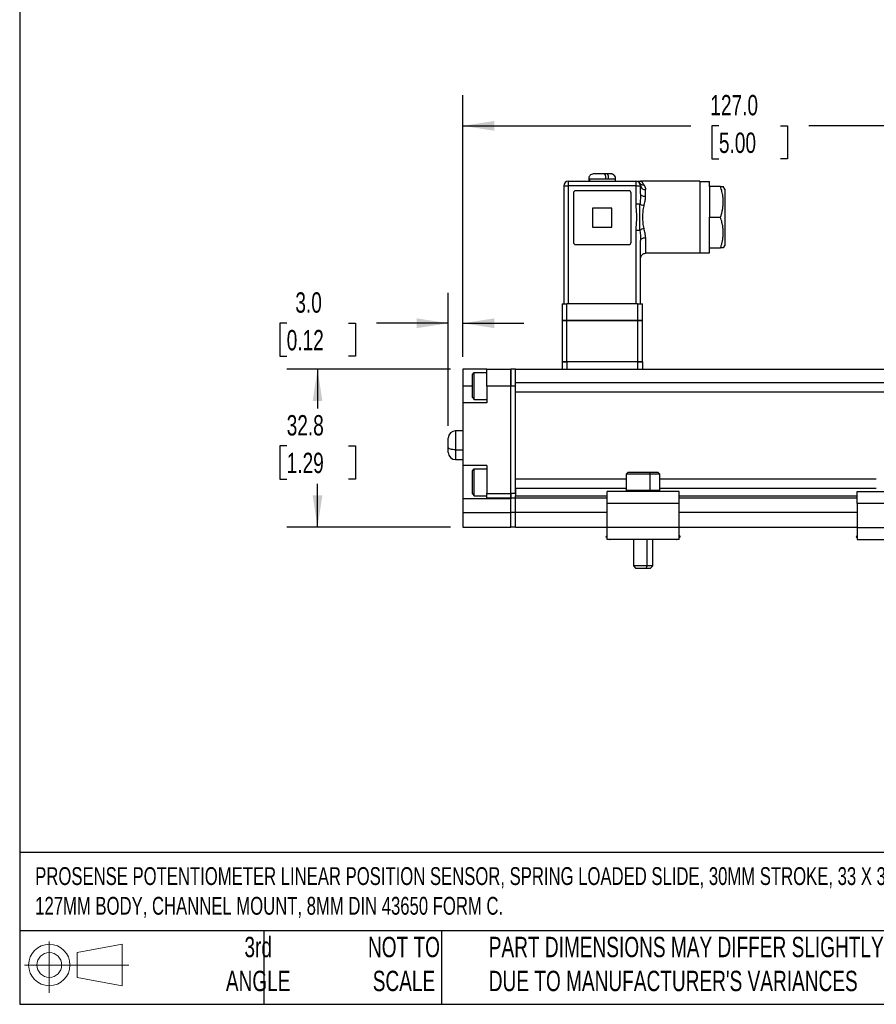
# Model space of a CAD drawing. Header units: millimetres. Extents: x 13 to 546, y 13 to 419.
# Tile 1 of 11: x 13 to 191, y 13 to 217. Entities that reach past the tile are written whole.
import ezdxf

# ---------------------------------------------------------------- set-up
doc = ezdxf.new("R2010")
doc.units = ezdxf.units.MM
doc.header["$LTSCALE"] = 2
doc.layers.add('DIMENSIONS', color=140, linetype='Continuous', lineweight=25)
doc.layers.add('TEXT', color=140, linetype='Continuous', lineweight=25)
doc.styles.add('SLDTEXTSTYLE0', font='TXT', dxfattribs={"width": 0.7})
doc.dimstyles.new('SLDDIMSTYLE0', dxfattribs={"dimtxt": 4.316016, "dimasz": 6.604, "dimexe": 0, "dimexo": 0.0625, "dimgap": 1.079004, "dimtad": 0, "dimtih": 1, "dimtoh": 1, "dimrnd": 1e-09, "dimzin": 12, "dimdsep": 46, "dimtxsty": 'SLDTEXTSTYLE0', "dimsah": 1, "dimcen": 0.09, "dimadec": 0, "dimazin": 3, "dimtfac": 1, "dimtofl": 0, "dimtmove": 0, "dimatfit": 3, "dimfxl": 0, "dimfrac": 2, "dimtolj": 1, "dimtzin": 12, "dimarcsym": 0})
doc.dimstyles.new('SLDDIMSTYLE1', dxfattribs={"dimtxt": 4.316016, "dimasz": 6.604, "dimexe": 0, "dimexo": 0.0625, "dimgap": 1.079004, "dimtad": 0, "dimtih": 1, "dimtoh": 1, "dimrnd": 1e-09, "dimzin": 4, "dimdsep": 46, "dimtxsty": 'SLDTEXTSTYLE0', "dimsah": 1, "dimcen": 0.09, "dimadec": 0, "dimazin": 1, "dimtfac": 1, "dimtmove": 0, "dimatfit": 0, "dimfxl": 0, "dimfrac": 2, "dimtolj": 1, "dimtzin": 12, "dimarcsym": 0})
doc.dimstyles.new('SLDDIMSTYLE2', dxfattribs={"dimtxt": 4.316016, "dimasz": 6.604, "dimexe": 0, "dimexo": 0.0625, "dimgap": 1.079004, "dimtad": 0, "dimtih": 1, "dimtoh": 1, "dimrnd": 1e-09, "dimzin": 4, "dimdsep": 46, "dimtxsty": 'SLDTEXTSTYLE0', "dimsah": 1, "dimcen": 0.09, "dimadec": 0, "dimazin": 1, "dimtfac": 1, "dimtofl": 0, "dimtmove": 0, "dimatfit": 3, "dimfxl": 0, "dimfrac": 2, "dimtolj": 1, "dimtzin": 12, "dimarcsym": 0})

# ---------------------------------------------------------------- blocks, each defined once
blk = doc.blocks.new('Block11')
at = {"color": 7, "linetype": 'Continuous', "lineweight": 18}
for p, q in [((5.18, 10.62), (5.18, 0)), ((10.96, 8.33), (20.35, 10.06)), ((10.96, 3.19), (10.96, 8.33)), ((20.35, 10.06), (20.35, 1.46)), ((0, 5.76), (21.75, 5.76)), ((10.96, 3.19), (20.35, 1.46))]:
    blk.add_line(p, q, dxfattribs=at)
for radius in [4.3, 2.57]:
    blk.add_circle((5.18, 5.76), radius, dxfattribs=at)
blk = doc.blocks.new('Block12')
at = {"color": 7, "linetype": 'Continuous'}
blk.add_blockref('Block11', (0, 0), dxfattribs=at)
blk = doc.blocks.new('_D_1')
at = {"layer": 'DIMENSIONS'}
for p, q in [((101.82, 132.94), (101.82, 160.6)), ((104.82, 147.24), (104.82, 160.6)), ((68.22, 154.25), (66.77, 154.25)), ((66.77, 154.25), (66.77, 147.39)), ((81.05, 154.25), (82.5, 154.25)), ((82.5, 154.25), (82.5, 147.39)), ((101.82, 154.25), (86.9, 154.25)), ((104.82, 154.25), (117.52, 154.25)), ((66.77, 147.39), (68.22, 147.39)), ((82.5, 147.39), (81.05, 147.39))]:
    blk.add_line(p, q, dxfattribs=at)
for points in [[(101.82, 154.25), (95.22, 155.27), (95.22, 153.24)], [(104.82, 154.25), (111.43, 153.24), (111.43, 155.27)]]:
    blk.add_solid(points, dxfattribs=at)
at = {"layer": 'DIMENSIONS', "char_height": 4.233, "attachment_point": 1, "style": 'SLDTEXTSTYLE0'}
for s, insert in [('3.0', (70.02, 160.68)), ('0.12', (68.22, 152.85))]:
    blk.add_mtext(s, dxfattribs=dict(at, insert=insert))
blk = doc.blocks.new('_D_2')
at = {"layer": 'DIMENSIONS'}
for p, q in [((102.28, 144.7), (68.28, 144.7)), ((74.63, 144.7), (74.63, 136.56)), ((68.22, 128.74), (66.77, 128.74)), ((66.77, 128.74), (66.77, 121.88)), ((81.05, 128.74), (82.5, 128.74)), ((82.5, 128.74), (82.5, 121.88)), ((66.77, 121.88), (68.22, 121.88)), ((74.63, 111.87), (74.63, 120.91)), ((82.5, 121.88), (81.05, 121.88)), ((102.28, 111.87), (68.28, 111.87))]:
    blk.add_line(p, q, dxfattribs=at)
for points in [[(74.63, 144.7), (73.62, 138.09), (75.65, 138.09)], [(74.63, 111.87), (75.65, 118.48), (73.62, 118.48)]]:
    blk.add_solid(points, dxfattribs=at)
at = {"layer": 'DIMENSIONS', "char_height": 4.233, "attachment_point": 1, "style": 'SLDTEXTSTYLE0'}
for s, insert in [('32.8', (68.22, 135.16)), ('1.29', (68.22, 127.34))]:
    blk.add_mtext(s, dxfattribs=dict(at, insert=insert))
blk = doc.blocks.new('_D_3')
at = {"layer": 'DIMENSIONS'}
for p, q in [((104.82, 147.24), (104.82, 201.63)), ((231.82, 147.24), (231.82, 201.63)), ((104.82, 195.28), (152.25, 195.28)), ((158.1, 195.28), (156.65, 195.28)), ((156.65, 195.28), (156.65, 188.42)), ((170.93, 195.28), (172.38, 195.28)), ((172.38, 195.28), (172.38, 188.42)), ((231.82, 195.28), (176.78, 195.28)), ((156.65, 188.42), (158.1, 188.42)), ((172.38, 188.42), (170.93, 188.42))]:
    blk.add_line(p, q, dxfattribs=at)
for points in [[(104.82, 195.28), (111.43, 194.26), (111.43, 196.29)], [(231.82, 195.28), (225.22, 196.29), (225.22, 194.26)]]:
    blk.add_solid(points, dxfattribs=at)
at = {"layer": 'DIMENSIONS', "char_height": 4.233, "attachment_point": 1, "style": 'SLDTEXTSTYLE0'}
for s, insert in [('127.0', (156.31, 201.7)), ('5.00', (158.1, 193.88))]:
    blk.add_mtext(s, dxfattribs=dict(at, insert=insert))

msp = doc.modelspace()

# ---------------------------------------------------------------- linework, layer by layer
for p, q in [((131.024, 184.299), (131.024, 183.799)), ((131.024, 184.299), (131.238, 184.299)), ((131.238, 184.299), (134.614, 184.299)), ((131.238, 183.799), (131.238, 184.299)), ((133.987, 185.299), (133.432, 185.299)), ((134.216, 185.299), (133.987, 185.299)), ((134.781, 185.299), (134.216, 185.299)), ((134.614, 184.299), (135.168, 184.299)), ((135.168, 184.299), (136.624, 184.299)), ((136.624, 183.799), (136.624, 184.299)), ((125.824, 182.799), (126.824, 182.799)), ((125.824, 182.799), (125.824, 158.299)), ((126.824, 182.799), (126.824, 183.799)), ((126.824, 183.799), (140.824, 183.799)), ((140.824, 182.799), (126.824, 182.799)), ((126.824, 158.299), (126.824, 182.799)), ((140.824, 183.799), (140.824, 182.799)), ((140.824, 182.799), (140.824, 178.991)), ((140.824, 182.799), (141.824, 182.799)), ((141.649, 183.365), (141.64, 183.427)), ((154.124, 183.799), (141.824, 183.799)), ((141.824, 181.121), (141.824, 182.799)), ((154.124, 183.799), (154.124, 168.799)), ((154.124, 183.689), (156.124, 183.689)), ((156.124, 182.699), (156.124, 183.689)), ((158.425, 182.699), (156.124, 182.699)), ((156.124, 182.699), (156.124, 176.299)), ((159.324, 182.132), (158.997, 182.699)), ((127.824, 181.299), (127.824, 171.099)), ((139.324, 181.799), (128.324, 181.799)), ((139.824, 171.099), (139.824, 181.299)), ((142.824, 180.553), (142.824, 182.034)), ((159.324, 182.132), (159.324, 170.466)), ((131.824, 178.199), (131.824, 174.199)), ((135.824, 178.199), (131.824, 178.199)), ((135.824, 174.199), (135.824, 178.199)), ((141.672, 178.991), (140.824, 178.991)), ((156.124, 176.299), (158.425, 176.299)), ((156.124, 169.899), (156.124, 176.299)), ((131.824, 174.199), (135.824, 174.199)), ((140.824, 173.606), (141.672, 173.606)), ((140.824, 173.606), (140.824, 158.299)), ((142.824, 172.044), (142.824, 168.799)), ((128.324, 170.599), (139.324, 170.599)), ((141.824, 158.299), (141.824, 171.477)), ((156.124, 169.899), (158.425, 169.899)), ((156.124, 168.909), (156.124, 169.899)), ((159.324, 170.466), (158.997, 169.899)), ((154.124, 168.799), (142.824, 168.799)), ((154.124, 168.909), (156.124, 168.909)), ((125.474, 158.299), (125.474, 154.799)), ((125.474, 158.299), (126.474, 158.299)), ((126.474, 154.799), (126.474, 158.299)), ((141.174, 158.299), (126.474, 158.299)), ((141.174, 158.299), (141.174, 154.799)), ((141.174, 158.299), (142.174, 158.299)), ((142.174, 154.799), (142.174, 158.299)), ((126.474, 154.799), (125.474, 154.799)), ((125.474, 154.799), (125.474, 146.199)), ((125.474, 154.799), (126.474, 154.799)), ((141.174, 154.799), (126.474, 154.799)), ((126.474, 146.199), (126.474, 154.799)), ((126.474, 154.799), (141.174, 154.799)), ((142.174, 154.799), (141.174, 154.799)), ((141.174, 154.799), (141.174, 146.199)), ((141.174, 154.799), (142.174, 154.799)), ((142.174, 146.199), (142.174, 154.799)), ((125.474, 146.199), (125.474, 144.699)), ((126.474, 146.199), (125.474, 146.199)), ((125.474, 146.199), (126.474, 146.199)), ((126.474, 146.199), (126.474, 144.699)), ((141.174, 146.199), (126.474, 146.199)), ((141.174, 146.199), (126.474, 146.199)), ((141.174, 146.199), (141.174, 144.699)), ((142.174, 146.199), (141.174, 146.199)), ((141.174, 146.199), (142.174, 146.199)), ((142.174, 146.199), (142.174, 144.699)), ((109.824, 144.699), (104.824, 144.699)), ((104.824, 144.699), (104.824, 141.199)), ((106.824, 143.599), (107.224, 143.999)), ((106.824, 138.799), (106.824, 143.599)), ((107.224, 143.999), (109.824, 143.999)), ((107.224, 138.399), (107.224, 143.999)), ((109.824, 141.199), (109.824, 144.699)), ((109.824, 144.699), (114.824, 144.699)), ((114.824, 144.699), (114.824, 141.199)), ((115.824, 144.699), (114.824, 144.699)), ((114.824, 141.199), (114.824, 144.699)), ((115.824, 141.899), (115.824, 144.699)), ((115.824, 144.699), (220.824, 144.699)), ((220.824, 141.899), (115.824, 141.899)), ((115.824, 141.199), (115.824, 141.899)), ((104.824, 141.199), (104.824, 137.699)), ((106.824, 141.199), (104.824, 141.199)), ((114.824, 141.199), (109.824, 141.199)), ((109.824, 141.199), (109.824, 137.699)), ((114.824, 118.899), (114.824, 141.199)), ((114.824, 118.899), (114.824, 141.199)), ((115.824, 141.199), (114.824, 141.199)), ((115.824, 118.899), (115.824, 141.199)), ((220.824, 139.899), (115.824, 139.899)), ((115.824, 121.899), (115.824, 139.899)), ((104.824, 137.699), (104.824, 124.699)), ((109.824, 137.699), (104.824, 137.699)), ((106.824, 138.799), (107.224, 138.399)), ((107.224, 138.399), (109.824, 138.399)), ((104.824, 131.899), (103.324, 131.899)), ((103.324, 131.899), (103.324, 127.947)), ((101.824, 128.423), (101.824, 130.399)), ((101.824, 127.399), (101.824, 128.423)), ((103.324, 127.947), (104.824, 127.947)), ((103.324, 127.947), (103.324, 125.899)), ((103.324, 125.899), (104.824, 125.899)), ((109.824, 124.699), (104.824, 124.699)), ((104.824, 124.699), (104.824, 117.734)), ((106.824, 123.599), (107.224, 123.999)), ((106.824, 118.799), (106.824, 123.599)), ((107.224, 123.999), (109.824, 123.999)), ((107.224, 118.399), (107.224, 123.999)), ((109.824, 124.699), (109.824, 118.899)), ((139.224, 123.299), (138.824, 122.899)), ((138.824, 122.899), (138.824, 119.499)), ((143.761, 122.899), (138.824, 122.899)), ((139.224, 123.299), (143.596, 123.299)), ((143.596, 123.299), (143.761, 122.899)), ((143.596, 123.299), (145.424, 123.299)), ((143.761, 122.899), (143.761, 119.499)), ((145.824, 122.899), (143.761, 122.899)), ((145.824, 122.899), (145.424, 123.299)), ((145.824, 119.499), (145.824, 122.899)), ((115.824, 121.899), (138.824, 121.899)), ((145.824, 121.899), (190.824, 121.899)), ((106.824, 118.799), (107.224, 118.399)), ((109.824, 117.899), (109.824, 118.899)), ((109.824, 118.899), (114.824, 118.899)), ((114.824, 118.899), (114.824, 117.899)), ((115.824, 118.899), (114.824, 118.899)), ((114.824, 117.899), (114.824, 118.899)), ((138.824, 119.899), (115.824, 119.899)), ((115.824, 119.899), (115.824, 118.399)), ((134.824, 116.799), (134.824, 119.299)), ((149.824, 119.299), (134.824, 119.299)), ((138.824, 119.499), (139.024, 119.299)), ((143.761, 119.499), (138.824, 119.499)), ((143.679, 119.299), (143.761, 119.499)), ((145.824, 119.499), (143.761, 119.499)), ((145.624, 119.299), (145.824, 119.499)), ((190.824, 119.899), (145.824, 119.899)), ((149.824, 116.799), (149.824, 119.299)), ((186.824, 116.799), (186.824, 119.299)), ((186.824, 119.299), (201.824, 119.299)), ((109.824, 117.734), (104.824, 117.734)), ((104.824, 117.734), (104.824, 114.873)), ((107.224, 118.399), (109.824, 118.399)), ((114.824, 117.899), (109.824, 117.899)), ((109.824, 117.734), (109.824, 117.899)), ((114.824, 117.734), (109.824, 117.734)), ((114.824, 117.899), (114.824, 117.734)), ((115.824, 117.899), (114.824, 117.899)), ((114.824, 114.899), (114.824, 117.734)), ((114.824, 114.899), (114.824, 117.734)), ((115.824, 117.899), (115.824, 118.399)), ((115.824, 118.399), (134.824, 118.399)), ((134.824, 117.899), (115.824, 117.899)), ((115.824, 114.899), (115.824, 117.899)), ((115.824, 114.899), (115.824, 117.899)), ((149.824, 116.799), (134.824, 116.799)), ((134.824, 111.799), (134.824, 116.799)), ((149.824, 118.399), (186.824, 118.399)), ((186.824, 117.899), (149.824, 117.899)), ((149.824, 111.799), (149.824, 116.799)), ((201.824, 116.799), (186.824, 116.799)), ((186.824, 116.799), (186.824, 111.799)), ((104.824, 114.873), (104.824, 111.873)), ((114.824, 114.873), (104.824, 114.873)), ((114.824, 111.899), (114.824, 114.899)), ((115.824, 114.899), (114.824, 114.899)), ((114.824, 111.873), (114.824, 114.873)), ((134.824, 114.899), (115.824, 114.899)), ((115.824, 111.899), (115.824, 114.899)), ((115.824, 111.899), (115.824, 114.899)), ((186.824, 114.899), (149.824, 114.899)), ((104.824, 111.873), (114.824, 111.873)), ((115.824, 111.899), (114.824, 111.899)), ((115.824, 111.899), (134.824, 111.899)), ((149.824, 111.799), (134.824, 111.799)), ((134.824, 109.299), (134.824, 111.799)), ((149.824, 111.899), (186.824, 111.899)), ((149.824, 109.299), (149.824, 111.799)), ((186.824, 111.799), (201.824, 111.799)), ((186.824, 111.799), (186.824, 109.299)), ((134.611, 109.841), (134.824, 110.119)), ((134.824, 109.677), (134.611, 109.841)), ((149.824, 109.299), (134.824, 109.299)), ((135.404, 109.232), (135.316, 109.299)), ((135.404, 109.232), (135.455, 109.299)), ((140.324, 109.299), (140.324, 103.799)), ((143.145, 103.799), (143.145, 109.299)), ((144.324, 103.799), (144.324, 109.299)), ((149.245, 109.232), (149.194, 109.299)), ((149.332, 109.299), (149.245, 109.232)), ((149.824, 110.119), (150.038, 109.841)), ((150.038, 109.841), (149.824, 109.677)), ((186.824, 110.119), (186.611, 109.841)), ((186.611, 109.841), (186.824, 109.677)), ((186.824, 109.299), (201.824, 109.299)), ((187.316, 109.299), (187.404, 109.232)), ((187.455, 109.299), (187.404, 109.232)), ((140.324, 103.799), (140.824, 103.299)), ((143.145, 103.799), (140.324, 103.799)), ((142.94, 103.299), (140.824, 103.299)), ((142.94, 103.299), (143.145, 103.799)), ((143.824, 103.299), (142.94, 103.299)), ((144.324, 103.799), (143.145, 103.799)), ((143.824, 103.299), (144.324, 103.799))]:
    msp.add_line(p, q)
at = {"flags": 128}
for points in [[(142.824, 180.553), (142.629, 180.564), (142.442, 180.596), (142.269, 180.649), (142.117, 180.719), (141.993, 180.805), (141.901, 180.903), (141.844, 181.01), (141.824, 181.121)], [(141.824, 171.477), (141.844, 171.588), (141.901, 171.694), (141.993, 171.792), (142.117, 171.878), (142.269, 171.949), (142.442, 172.001), (142.629, 172.033), (142.824, 172.044)], [(103.324, 127.947), (103.032, 127.957), (102.75, 127.984), (102.491, 128.028), (102.264, 128.087), (102.077, 128.159), (101.939, 128.241), (101.853, 128.33), (101.824, 128.423)]]:
    msp.add_lwpolyline(points, dxfattribs=at)
for centre, radius, start, end in [((126.824, 182.799), 1, 90, 180), ((140.824, 182.799), 1, 0, 90), ((142.33, 183.866), 0.846, 216.37491, 279.77336), ((142.721, 182.935), 0.906, 188.61313, 276.57616), ((128.324, 181.299), 0.5, 90, 180), ((139.324, 181.299), 0.5, 360, 90), ((128.324, 171.099), 0.5, 180, 270), ((139.324, 171.099), 0.5, 270, 0), ((103.324, 130.399), 1.5, 90, 180), ((103.324, 127.399), 1.5, 180, 270)]:
    msp.add_arc(centre, radius, start, end)
for points, knots in [([(132.162, 185.299), (132.032, 185.292), (131.769, 185.278), (131.453, 185.13), (131.242, 184.931), (131.119, 184.742), (131.039, 184.527), (131.029, 184.374), (131.024, 184.299)], [0, 0, 0, 0, 0.24412351, 0.49646808, 0.62506734, 0.75304392, 0.87855515, 1, 1, 1, 1]), ([(134.227, 185.299), (134.083, 185.299), (133.919, 185.299), (133.558, 185.299), (133.36, 185.299), (132.96, 185.299), (132.758, 185.299), (132.407, 185.299), (132.259, 185.299), (132.162, 185.299)], [0, 0, 0, 0, 0.25, 0.25, 0.5, 0.5, 0.75, 0.75, 1, 1, 1, 1]), ([(134.614, 184.299), (134.613, 184.332), (134.613, 184.397), (134.607, 184.496), (134.597, 184.593), (134.584, 184.687), (134.567, 184.777), (134.548, 184.861), (134.525, 184.938), (134.491, 185.035), (134.441, 185.14), (134.373, 185.232), (134.301, 185.288), (134.251, 185.295), (134.227, 185.299)], [0, 0, 0, 0, 0.06232885, 0.12542181, 0.18893063, 0.25249086, 0.31573388, 0.37829914, 0.4398458, 0.5000628, 0.62770339, 0.75518747, 0.88001211, 1, 1, 1, 1]), ([(135.542, 185.299), (135.529, 185.299), (135.49, 185.299), (135.216, 185.299), (134.923, 185.299), (134.781, 185.299)], [0, 0, 0, 0, 0.2074656, 0.6149078, 1, 1, 1, 1]), ([(135.168, 184.299), (135.168, 184.332), (135.167, 184.397), (135.161, 184.495), (135.152, 184.591), (135.135, 184.714), (135.105, 184.86), (135.056, 185.012), (134.997, 185.137), (134.93, 185.229), (134.857, 185.288), (134.807, 185.295), (134.781, 185.299)], [0, 0, 0, 0, 0.0627884, 0.1250065, 0.1872773, 0.2502219, 0.3748321, 0.4999087, 0.6244177, 0.7494989, 0.8744897, 1, 1, 1, 1]), ([(136.624, 184.299), (136.615, 184.403), (136.594, 184.63), (136.445, 184.894), (136.264, 185.076), (136.101, 185.185), (135.931, 185.255), (135.774, 185.291), (135.622, 185.301), (135.571, 185.298), (135.542, 185.296)], [0, 0, 0, 0, 0.1729734, 0.3762603, 0.4881444, 0.5984146, 0.701647, 0.7961989, 0.8860481, 1, 1, 1, 1]), ([(140.824, 183.799), (140.825, 183.799), (140.827, 183.799), (140.839, 183.799), (140.859, 183.799), (140.887, 183.799), (140.937, 183.799), (141.023, 183.799), (141.151, 183.799), (141.305, 183.799), (141.459, 183.799), (141.636, 183.799), (141.755, 183.799), (141.824, 183.799)], [0, 0, 0, 0, 0.0465812, 0.0948783, 0.1449681, 0.1969198, 0.2507951, 0.3694868, 0.4996523, 0.6167775, 0.7495902, 0.8528758, 1, 1, 1, 1]), ([(141.617, 183.595), (141.616, 183.597), (141.605, 183.672), (141.707, 183.766), (141.786, 183.788), (141.824, 183.799)], [0, 0, 0, 0, 0.0165198, 0.5147146, 1, 1, 1, 1]), ([(141.824, 183.799), (141.824, 183.799), (141.866, 183.799), (141.931, 183.773), (142.019, 183.69), (142.091, 183.602), (142.165, 183.494), (142.243, 183.372), (142.32, 183.252), (142.392, 183.142), (142.447, 183.067), (142.473, 183.033)], [0, 0, 0, 0, 0.0000334, 0.2500256, 0.3837411, 0.4992748, 0.6329509, 0.7493118, 0.8444946, 0.9280165, 1, 1, 1, 1]), ([(142.473, 183.033), (142.498, 182.999), (142.547, 182.933), (142.612, 182.828), (142.669, 182.719), (142.717, 182.609), (142.756, 182.496), (142.786, 182.382), (142.808, 182.267), (142.822, 182.152), (142.824, 182.073), (142.824, 182.034)], [0, 0, 0, 0, 0.1264022, 0.248687, 0.3669619, 0.4813455, 0.591969, 0.6989776, 0.8025314, 0.9028073, 1, 1, 1, 1]), ([(158.425, 176.299), (158.461, 176.408), (158.531, 176.625), (158.625, 176.947), (158.709, 177.264), (158.782, 177.573), (158.878, 178.048), (158.97, 178.686), (159.01, 179.494), (158.971, 180.303), (158.869, 181.014), (158.737, 181.632), (158.598, 182.161), (158.484, 182.517), (158.425, 182.699)], [0, 0, 0, 0, 0.0525535, 0.1037725, 0.1536838, 0.2023161, 0.2497006, 0.3760344, 0.4990644, 0.622655, 0.7496943, 0.8295093, 0.9128996, 1, 1, 1, 1]), ([(158.425, 182.699), (158.462, 182.699), (158.535, 182.699), (158.632, 182.699), (158.718, 182.699), (158.792, 182.699), (158.855, 182.699), (158.907, 182.699), (158.947, 182.699), (158.976, 182.699), (158.994, 182.699), (158.996, 182.699), (158.997, 182.699)], [0, 0, 0, 0, 0.10879264, 0.2154415, 0.3200106, 0.42256787, 0.52318532, 0.62193917, 0.71891008, 0.8141832, 0.90784834, 1, 1, 1, 1]), ([(141.824, 181.121), (141.824, 180.787), (141.805, 180.443), (141.749, 179.734), (141.711, 179.366), (141.672, 178.991)], [0, 0, 0, 0, 0.5, 0.5, 1, 1, 1, 1]), ([(142.519, 178.675), (142.597, 179.006), (142.673, 179.33), (142.786, 179.956), (142.824, 180.259), (142.824, 180.553)], [0, 0, 0, 0, 0.5, 0.5, 1, 1, 1, 1]), ([(140.824, 178.991), (140.824, 178.541), (140.862, 178.093), (140.93, 177.196), (140.958, 176.747), (140.958, 175.847), (140.93, 175.399), (140.862, 174.503), (140.824, 174.053), (140.824, 173.606)], [0, 0, 0, 0, 0.25, 0.25, 0.5, 0.5, 0.75, 0.75, 1, 1, 1, 1]), ([(141.672, 173.606), (141.665, 173.685), (141.652, 173.847), (141.638, 174.1), (141.629, 174.369), (141.623, 174.654), (141.618, 175.072), (141.619, 175.623), (141.62, 176.301), (141.619, 176.979), (141.618, 177.593), (141.625, 178.129), (141.639, 178.576), (141.661, 178.858), (141.672, 178.991)], [0, 0, 0, 0, 0.0441356, 0.0913372, 0.1414916, 0.1945221, 0.2503713, 0.3742243, 0.5006783, 0.6265667, 0.7500995, 0.8417646, 0.9251158, 1, 1, 1, 1]), ([(142.519, 178.675), (142.356, 178.705), (142.182, 178.752), (141.879, 178.865), (141.754, 178.93), (141.672, 178.991)], [0, 0, 0, 0, 0.5, 0.5, 1, 1, 1, 1]), ([(142.281, 176.299), (142.281, 176.702), (142.3, 177.11), (142.375, 177.906), (142.429, 178.295), (142.519, 178.675)], [0, 0, 0, 0, 0.5, 0.5, 1, 1, 1, 1]), ([(142.519, 173.923), (142.474, 174.113), (142.439, 174.306), (142.379, 174.697), (142.356, 174.897), (142.299, 175.494), (142.281, 175.895), (142.281, 176.299)], [0, 0, 0, 0, 0.25, 0.25, 0.5, 0.5, 1, 1, 1, 1]), ([(158.425, 169.899), (158.461, 170.008), (158.531, 170.225), (158.625, 170.547), (158.709, 170.864), (158.782, 171.173), (158.878, 171.648), (158.97, 172.286), (159.01, 173.094), (158.971, 173.903), (158.869, 174.614), (158.737, 175.232), (158.598, 175.761), (158.484, 176.117), (158.425, 176.299)], [0, 0, 0, 0, 0.0525535, 0.1037725, 0.1536838, 0.2023161, 0.2497006, 0.3760344, 0.4990644, 0.622655, 0.7496943, 0.8295093, 0.9128996, 1, 1, 1, 1]), ([(142.519, 173.923), (142.356, 173.892), (142.182, 173.845), (141.879, 173.732), (141.754, 173.667), (141.672, 173.606)], [0, 0, 0, 0, 0.5, 0.5, 1, 1, 1, 1]), ([(142.824, 172.044), (142.824, 172.34), (142.786, 172.644), (142.673, 173.269), (142.598, 173.591), (142.519, 173.923)], [0, 0, 0, 0, 0.5, 0.5, 1, 1, 1, 1]), ([(158.997, 169.899), (158.996, 169.899), (158.994, 169.899), (158.979, 169.899), (158.956, 169.899), (158.923, 169.899), (158.88, 169.899), (158.828, 169.899), (158.766, 169.899), (158.695, 169.899), (158.615, 169.899), (158.526, 169.899), (158.459, 169.899), (158.425, 169.899)], [0, 0, 0, 0, 0.0837133, 0.1686702, 0.2549421, 0.3425973, 0.4317008, 0.5223147, 0.6144978, 0.7083062, 0.8037929, 0.9010082, 1, 1, 1, 1]), ([(141.824, 167.799), (141.838, 167.925), (141.858, 168.118), (141.983, 168.351), (142.112, 168.511), (142.272, 168.64), (142.505, 168.765), (142.699, 168.785), (142.824, 168.799)], [0, 0, 0, 0, 0.2394568, 0.3683607, 0.5, 0.6316393, 0.7605432, 1, 1, 1, 1])]:
    msp.add_open_spline(points, degree=3, knots=knots)
msp.add_open_spline([(141.672, 173.606), (141.75, 172.853), (141.824, 172.147), (141.824, 171.477)], degree=3)
at = {"layer": 'TEXT'}
for p, q in [((12.7, 419.1), (12.7, 12.7)), ((546.1, 44.252), (12.7, 44.252)), ((546.1, 27.94), (12.7, 27.94)), ((63.5, 27.94), (63.5, 12.7)), ((100.423, 27.94), (100.423, 12.7)), ((12.7, 12.7), (546.1, 12.7))]:
    msp.add_line(p, q, dxfattribs=at)

# ---------------------------------------------------------------- block references
msp.add_blockref('Block12', (13.676, 15.108), dxfattribs=at)

# ---------------------------------------------------------------- texts
at = {"layer": 'TEXT', "style": 'SLDTEXTSTYLE0'}
for s, insert, char_height, attachment_point in [('PROSENSE POTENTIOMETER LINEAR POSITION SENSOR, SPRING LOADED SLIDE, 30MM STROKE, 33 X 33 X ^J127MM BODY, CHANNEL MOUNT, 8MM DIN 43650 FORM C.', (15.931, 41.203), 3.704167, 1), ('3rd^JANGLE', (62.297, 26.728), 4.2333, 2), ('NOT TO^JSCALE', (92.607, 26.728), 4.23333, 2), ("PART DIMENSIONS MAY DIFFER SLIGHTLY ^JDUE TO MANUFACTURER'S VARIANCES", (110.239, 26.728), 4.23333, 1)]:
    msp.add_mtext(s, dxfattribs=dict(at, insert=insert, char_height=char_height, attachment_point=attachment_point))

# ---------------------------------------------------------------- dimensions: what is measured, and where the dimension line sits
at = {"layer": 'DIMENSIONS'}
for base, p2, dimstyle, picture, middle in [((231.824, 195.278), (231.824, 144.699), 'SLDDIMSTYLE2', '_D_3', (164.514, 195.278)), ((101.824, 154.252), (101.824, 130.399), 'SLDDIMSTYLE1', '_D_1', (74.635, 154.252))]:
    dim = msp.add_linear_dim(base=base, p1=(104.824, 144.699), p2=p2, dimstyle=dimstyle, dxfattribs=at)
    dim.commit()
    dim.dimension.update_dxf_attribs({"geometry": picture, "text_midpoint": middle, "dimtype": 160})
dim = msp.add_linear_dim(base=(74.635, 111.873), p1=(104.824, 144.699), p2=(104.824, 111.873), angle=90, dimstyle='SLDDIMSTYLE0', dxfattribs=at)
dim.commit()
dim.dimension.update_dxf_attribs({"geometry": '_D_2', "text_midpoint": (74.635, 128.738), "dimtype": 160})

doc.saveas('drawing.dxf')
